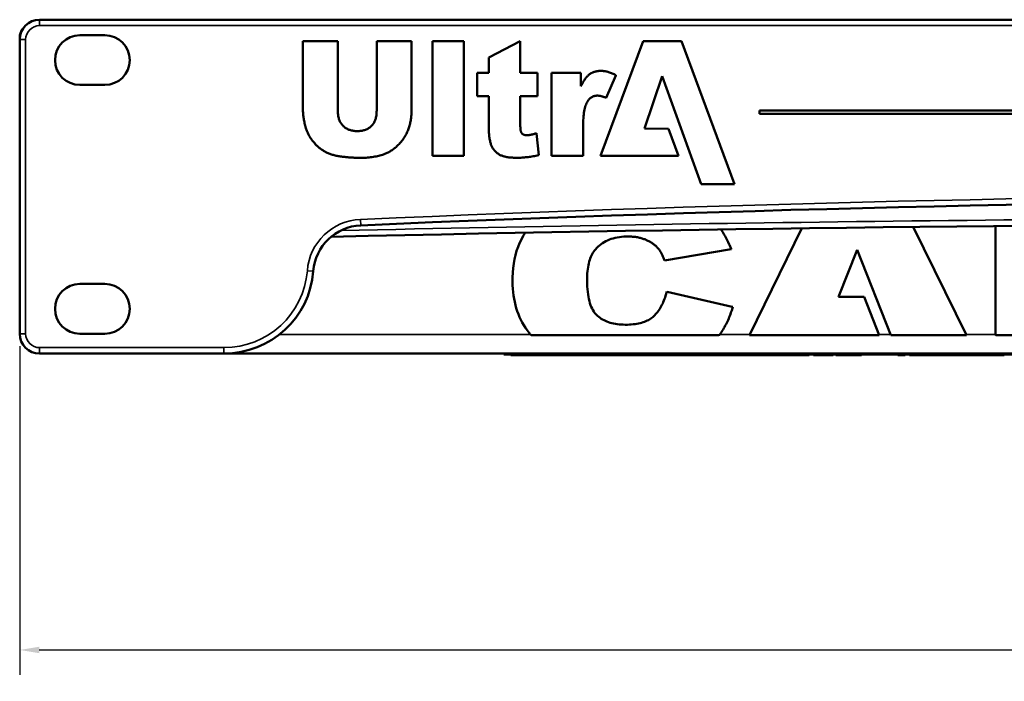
# Model space of a CAD drawing. Header units: inches. Extents: x 1.8 to 36.9, y 5.5 to 26.1.
# Tile 7 of 38: x 16.4 to 21.4, y 9.5 to 12.8. Entities that reach past the tile are written whole.
import ezdxf

# ---------------------------------------------------------------- set-up
doc = ezdxf.new("R2010")
doc.units = ezdxf.units.IN
doc.header["$MEASUREMENT"] = 0
for name, color, linetype, lineweight in [('Dimension (ANSI)', 7, 'Continuous', 25), ('Visible (ANSI)', 7, 'Continuous', 50), ('Visible Narrow (ANSI)', 7, 'Continuous', 35)]:
    doc.layers.add(name, color=color, linetype=linetype, lineweight=lineweight)
doc.styles.add('Ross DEFAULT-ANSI', font='arial.ttf')
doc.dimstyles.new('Ross Fabrication Imperial-ANSI', dxfattribs={"dimtxt": 0.24, "dimasz": 0.098425, "dimexe": 0.125, "dimexo": 0.0625, "dimgap": 0.031496, "dimtad": 0, "dimtih": 1, "dimtoh": 1, "dimrnd": 1e-08, "dimzin": 0, "dimdsep": 46, "dimtxsty": 'Ross DEFAULT-ANSI', "dimcen": 0.09, "dimdle": 0.393701, "dimclrd": 179, "dimclre": 179, "dimclrt": 179, "dimadec": 0, "dimazin": 0, "dimtfac": 1, "dimtofl": 0, "dimtmove": 0, "dimatfit": 3, "dimfxl": 1, "dimtolj": 1, "dimtzin": 4, "dimlwd": 25, "dimlwe": 25, "dimarcsym": 0})

# ---------------------------------------------------------------- blocks, each defined once
blk = doc.blocks.new('*D6')
at = {"layer": 'Defpoints', "color": 0, "linetype": 'Continuous'}
for p in [(16.4199, 11.2276), (35.3999, 11.2276), (35.3999, 9.6385)]:
    blk.add_point(p, dxfattribs=at)
at = {"layer": 'Dimension (ANSI)', "color": 179, "linetype": 'Continuous', "lineweight": 25}
for p, q in [((16.4199, 11.1651), (16.4199, 9.5135)), ((35.3999, 11.1651), (35.3999, 9.5135)), ((16.5183, 9.6385), (25.4845, 9.6385)), ((35.3015, 9.6385), (26.3353, 9.6385))]:
    blk.add_line(p, q, dxfattribs=at)
at = {"layer": 'Dimension (ANSI)', "color": 179, "linetype": 'Continuous'}
for points in [[(16.5183, 9.6549), (16.5183, 9.6221), (16.4199, 9.6385)], [(35.3015, 9.6549), (35.3015, 9.6221), (35.3999, 9.6385)]]:
    blk.add_solid(points, dxfattribs=at)
at = {"layer": 'Dimension (ANSI)', "color": 179, "linetype": 'Continuous', "lineweight": 25, "insert": (25.9099, 9.6385), "char_height": 0.24, "attachment_point": 5, "style": 'Ross DEFAULT-ANSI'}
blk.add_mtext('\\A1;18.98', dxfattribs=at)

msp = doc.modelspace()

# ---------------------------------------------------------------- linework, layer by layer
at = {"layer": 'Visible (ANSI)'}
for p, q in [((35.2999, 12.8056), (16.5199, 12.8056)), ((16.4199, 12.7056), (16.4199, 12.7176)), ((16.7224, 12.7276), (16.8474, 12.7276)), ((16.4199, 12.7056), (16.4199, 11.2276)), ((17.8426, 12.6977), (17.8423, 12.6967)), ((17.8423, 12.6967), (17.8423, 12.3542)), ((18.018, 12.6977), (17.8426, 12.6977)), ((18.018, 12.6957), (18.018, 12.6977)), ((18.018, 12.3484), (18.018, 12.6957)), ((18.3878, 12.6977), (18.2128, 12.6977)), ((18.2128, 12.6977), (18.2128, 12.3474)), ((18.3884, 12.6973), (18.3878, 12.6977)), ((18.3884, 12.3545), (18.3884, 12.6973)), ((18.4927, 12.6977), (18.4927, 12.1212)), ((18.6512, 12.6977), (18.4927, 12.6977)), ((18.6512, 12.1212), (18.6512, 12.6977)), ((18.9342, 12.6977), (18.7762, 12.6159)), ((18.9342, 12.5395), (18.9342, 12.6977)), ((19.5513, 12.6977), (19.3371, 12.1212)), ((19.7434, 12.6977), (19.5513, 12.6977)), ((20.0098, 11.9793), (19.7434, 12.6977)), ((18.7762, 12.6159), (18.7756, 12.6154)), ((18.7756, 12.6154), (18.7756, 12.5389)), ((18.7178, 12.5389), (18.7173, 12.5388)), ((18.7173, 12.5388), (18.7173, 12.422)), ((18.7754, 12.5389), (18.7178, 12.5389)), ((18.7756, 12.5389), (18.7754, 12.5389)), ((18.9343, 12.5389), (18.9342, 12.5395)), ((19.0212, 12.5389), (18.9343, 12.5389)), ((19.0213, 12.5383), (19.0212, 12.5389)), ((19.0213, 12.4225), (19.0213, 12.5383)), ((19.238, 12.5389), (19.0902, 12.5389)), ((19.0902, 12.5389), (19.0902, 12.1219)), ((19.2382, 12.5386), (19.238, 12.5389)), ((19.2382, 12.4709), (19.2382, 12.5386)), ((19.2637, 12.5129), (19.2611, 12.5095)), ((19.2662, 12.516), (19.2637, 12.5129)), ((19.2688, 12.519), (19.2662, 12.516)), ((19.2713, 12.5218), (19.2688, 12.519)), ((19.2739, 12.5244), (19.2713, 12.5218)), ((19.2765, 12.5268), (19.2739, 12.5244)), ((19.2791, 12.529), (19.2765, 12.5268)), ((19.2817, 12.5311), (19.2791, 12.529)), ((19.2843, 12.533), (19.2817, 12.5311)), ((19.287, 12.5348), (19.2843, 12.533)), ((19.2898, 12.5364), (19.287, 12.5348)), ((19.2926, 12.538), (19.2898, 12.5364)), ((19.2956, 12.5395), (19.2926, 12.538)), ((19.2985, 12.5408), (19.2956, 12.5395)), ((19.3016, 12.542), (19.2985, 12.5408)), ((19.3047, 12.5431), (19.3016, 12.542)), ((19.3079, 12.5442), (19.3047, 12.5431)), ((19.3112, 12.5451), (19.3079, 12.5442)), ((19.3145, 12.5458), (19.3112, 12.5451)), ((19.3179, 12.5465), (19.3145, 12.5458)), ((19.3214, 12.5471), (19.3179, 12.5465)), ((19.3249, 12.5476), (19.3214, 12.5471)), ((19.3285, 12.5479), (19.3249, 12.5476)), ((19.3322, 12.5481), (19.3285, 12.5479)), ((19.336, 12.5483), (19.3322, 12.5481)), ((19.3399, 12.5483), (19.336, 12.5483)), ((19.3439, 12.5482), (19.3399, 12.5483)), ((19.348, 12.5479), (19.3439, 12.5482)), ((19.3522, 12.5475), (19.348, 12.5479)), ((19.3563, 12.5469), (19.3522, 12.5475)), ((19.3606, 12.5462), (19.3563, 12.5469)), ((19.3648, 12.5454), (19.3606, 12.5462)), ((19.3692, 12.5444), (19.3648, 12.5454)), ((19.3662, 12.4125), (19.4147, 12.5254)), ((19.3735, 12.5433), (19.3692, 12.5444)), ((19.3779, 12.542), (19.3735, 12.5433)), ((19.3824, 12.5405), (19.3779, 12.542)), ((19.3868, 12.539), (19.3824, 12.5405)), ((19.3914, 12.5372), (19.3868, 12.539)), ((19.396, 12.5354), (19.3914, 12.5372)), ((19.4006, 12.5334), (19.396, 12.5354)), ((19.4052, 12.5312), (19.4006, 12.5334)), ((19.4099, 12.5289), (19.4052, 12.5312)), ((19.4147, 12.5265), (19.4099, 12.5289)), ((19.4147, 12.5254), (19.4147, 12.5265)), ((19.5581, 12.258), (19.6466, 12.5215)), ((19.6466, 12.5215), (19.8427, 11.9793)), ((16.8474, 12.4776), (16.7224, 12.4776)), ((19.2387, 12.4713), (19.2382, 12.4709)), ((19.2411, 12.4762), (19.2387, 12.4713)), ((19.2436, 12.481), (19.2411, 12.4762)), ((19.2461, 12.4857), (19.2436, 12.481)), ((19.2485, 12.4901), (19.2461, 12.4857)), ((19.251, 12.4943), (19.2485, 12.4901)), ((19.2536, 12.4984), (19.251, 12.4943)), ((19.2561, 12.5023), (19.2536, 12.4984)), ((19.2586, 12.506), (19.2561, 12.5023)), ((19.2611, 12.5095), (19.2586, 12.506)), ((18.7173, 12.422), (18.7175, 12.4216)), ((18.7175, 12.4216), (18.7756, 12.4216)), ((18.7756, 12.4216), (18.7756, 12.4207)), ((18.7756, 12.4207), (18.7756, 12.2756)), ((18.9342, 12.4213), (18.9345, 12.4216)), ((18.9342, 12.2737), (18.9342, 12.4213)), ((18.9345, 12.4216), (19.0213, 12.4216)), ((19.0213, 12.4216), (19.0213, 12.4225)), ((19.2854, 12.4115), (19.2879, 12.4135)), ((19.2879, 12.4135), (19.2905, 12.4153)), ((19.2905, 12.4153), (19.2932, 12.4169)), ((19.2932, 12.4169), (19.296, 12.4184)), ((19.296, 12.4184), (19.2988, 12.4197)), ((19.2988, 12.4197), (19.3018, 12.4208)), ((19.3018, 12.4208), (19.3049, 12.4218)), ((19.3049, 12.4218), (19.308, 12.4226)), ((19.308, 12.4226), (19.3112, 12.4232)), ((19.3112, 12.4232), (19.3146, 12.4236)), ((19.3146, 12.4236), (19.318, 12.4239)), ((19.318, 12.4239), (19.3215, 12.424)), ((19.3215, 12.424), (19.3236, 12.424)), ((19.3236, 12.424), (19.3255, 12.4239)), ((19.3255, 12.4239), (19.3276, 12.4237)), ((19.3276, 12.4237), (19.3297, 12.4234)), ((19.3297, 12.4234), (19.332, 12.4231)), ((19.332, 12.4231), (19.3342, 12.4226)), ((19.3342, 12.4226), (19.3366, 12.4221)), ((19.3366, 12.4221), (19.3391, 12.4216)), ((19.3391, 12.4216), (19.3416, 12.4209)), ((19.3416, 12.4209), (19.3442, 12.4202)), ((19.3442, 12.4202), (19.3469, 12.4194)), ((19.3469, 12.4194), (19.3496, 12.4185)), ((19.3496, 12.4185), (19.3524, 12.4175)), ((19.3524, 12.4175), (19.3553, 12.4165)), ((19.3553, 12.4165), (19.3583, 12.4154)), ((19.3583, 12.4154), (19.3614, 12.4142)), ((19.3614, 12.4142), (19.3645, 12.4129)), ((19.3645, 12.4129), (19.3662, 12.4125)), ((19.2585, 12.3607), (19.2603, 12.3675)), ((19.2603, 12.3675), (19.2622, 12.3739)), ((19.2622, 12.3739), (19.2644, 12.3798)), ((19.2644, 12.3798), (19.2667, 12.3854)), ((19.2667, 12.3854), (19.2692, 12.3905)), ((19.2692, 12.3905), (19.2718, 12.3952)), ((19.2718, 12.3952), (19.2743, 12.399)), ((19.2743, 12.399), (19.2763, 12.4019)), ((19.2763, 12.4019), (19.2784, 12.4045)), ((19.2784, 12.4045), (19.2807, 12.407)), ((19.2807, 12.407), (19.283, 12.4094)), ((19.283, 12.4094), (19.2854, 12.4115)), ((17.8423, 12.3542), (17.8424, 12.3496)), ((17.8424, 12.3496), (17.8425, 12.3447)), ((17.8425, 12.3447), (17.8428, 12.3397)), ((17.8428, 12.3397), (17.8432, 12.3346)), ((17.8432, 12.3346), (17.8436, 12.3294)), ((17.8436, 12.3294), (17.8442, 12.3242)), ((17.8442, 12.3242), (17.8449, 12.3188)), ((17.8449, 12.3188), (17.8457, 12.3134)), ((17.8457, 12.3134), (17.8465, 12.3079)), ((18.018, 12.3452), (18.018, 12.3484)), ((18.0181, 12.3399), (18.018, 12.3452)), ((18.0184, 12.3348), (18.0181, 12.3399)), ((18.0189, 12.3298), (18.0184, 12.3348)), ((18.0195, 12.3249), (18.0189, 12.3298)), ((18.0202, 12.3202), (18.0195, 12.3249)), ((18.0212, 12.3156), (18.0202, 12.3202)), ((18.0223, 12.3112), (18.0212, 12.3156)), ((18.2094, 12.3143), (18.2082, 12.3098)), ((18.2104, 12.3189), (18.2094, 12.3143)), ((18.2112, 12.3236), (18.2104, 12.3189)), ((18.2118, 12.3285), (18.2112, 12.3236)), ((18.2123, 12.3336), (18.2118, 12.3285)), ((18.2126, 12.3387), (18.2123, 12.3336)), ((18.2127, 12.344), (18.2126, 12.3387)), ((18.2128, 12.3474), (18.2127, 12.344)), ((18.3854, 12.3105), (18.3861, 12.316)), ((18.3861, 12.316), (18.3868, 12.3216)), ((18.3868, 12.3216), (18.3873, 12.3272)), ((18.3873, 12.3272), (18.3877, 12.3328)), ((18.3877, 12.3328), (18.3881, 12.3385)), ((18.3881, 12.3385), (18.3883, 12.3442)), ((18.3883, 12.3442), (18.3884, 12.35)), ((18.3884, 12.35), (18.3884, 12.3545)), ((19.2509, 12.3111), (19.2518, 12.3205)), ((19.2518, 12.3205), (19.2528, 12.3293)), ((19.2528, 12.3293), (19.254, 12.3378)), ((19.254, 12.3378), (19.2553, 12.3459)), ((19.2553, 12.3459), (19.2568, 12.3535)), ((19.2568, 12.3535), (19.2585, 12.3607)), ((20.1347, 12.3494), (20.1347, 12.3323)), ((29.5963, 12.3494), (20.1347, 12.3494)), ((20.1347, 12.3323), (29.5963, 12.3323)), ((17.8465, 12.3079), (17.8475, 12.3023)), ((17.8475, 12.3023), (17.8486, 12.2967)), ((17.8486, 12.2967), (17.8498, 12.2909)), ((17.8498, 12.2909), (17.8511, 12.2851)), ((17.8511, 12.2851), (17.8526, 12.2792)), ((17.8526, 12.2792), (17.8541, 12.2732)), ((17.8541, 12.2732), (17.8557, 12.2672)), ((17.8557, 12.2672), (17.8574, 12.261)), ((18.0236, 12.3068), (18.0223, 12.3112)), ((18.025, 12.3026), (18.0236, 12.3068)), ((18.0266, 12.2986), (18.025, 12.3026)), ((18.0284, 12.2946), (18.0266, 12.2986)), ((18.0303, 12.2908), (18.0284, 12.2946)), ((18.0324, 12.2872), (18.0303, 12.2908)), ((18.0347, 12.2836), (18.0324, 12.2872)), ((18.0371, 12.2802), (18.0347, 12.2836)), ((18.0397, 12.2769), (18.0371, 12.2802)), ((18.0425, 12.2738), (18.0397, 12.2769)), ((18.0454, 12.2708), (18.0425, 12.2738)), ((18.0485, 12.268), (18.0454, 12.2708)), ((18.0517, 12.2653), (18.0485, 12.268)), ((18.055, 12.2628), (18.0517, 12.2653)), ((18.1784, 12.2645), (18.1751, 12.2621)), ((18.1816, 12.2671), (18.1784, 12.2645)), ((18.1847, 12.2698), (18.1816, 12.2671)), ((18.1877, 12.2727), (18.1847, 12.2698)), ((18.1905, 12.2758), (18.1877, 12.2727)), ((18.1931, 12.279), (18.1905, 12.2758)), ((18.1956, 12.2824), (18.1931, 12.279)), ((18.1979, 12.2859), (18.1956, 12.2824)), ((18.2, 12.2895), (18.1979, 12.2859)), ((18.202, 12.2933), (18.2, 12.2895)), ((18.2038, 12.2972), (18.202, 12.2933)), ((18.2055, 12.3013), (18.2038, 12.2972)), ((18.2069, 12.3054), (18.2055, 12.3013)), ((18.2082, 12.3098), (18.2069, 12.3054)), ((18.3743, 12.2624), (18.3759, 12.2676)), ((18.3759, 12.2676), (18.3774, 12.2728)), ((18.3774, 12.2728), (18.3789, 12.2781)), ((18.3789, 12.2781), (18.3802, 12.2834)), ((18.3802, 12.2834), (18.3815, 12.2887)), ((18.3815, 12.2887), (18.3826, 12.2941)), ((18.3826, 12.2941), (18.3836, 12.2995)), ((18.3836, 12.2995), (18.3846, 12.305)), ((18.3846, 12.305), (18.3854, 12.3105)), ((18.7756, 12.2756), (18.7757, 12.2731)), ((18.7757, 12.2731), (18.7757, 12.2653)), ((18.7757, 12.2653), (18.7759, 12.2578)), ((18.9342, 12.2712), (18.9342, 12.2737)), ((18.9343, 12.2683), (18.9342, 12.2712)), ((18.9344, 12.2655), (18.9343, 12.2683)), ((18.9345, 12.2629), (18.9344, 12.2655)), ((19.2491, 12.2611), (19.2492, 12.2697)), ((19.2492, 12.2697), (19.2494, 12.2807)), ((19.2494, 12.2807), (19.2497, 12.2913)), ((19.2497, 12.2913), (19.2503, 12.3014)), ((19.2503, 12.3014), (19.2509, 12.3111)), ((17.8574, 12.261), (17.859, 12.2555)), ((17.859, 12.2555), (17.8603, 12.2517)), ((17.8603, 12.2517), (17.8616, 12.2478)), ((17.8616, 12.2478), (17.8631, 12.244)), ((17.8631, 12.244), (17.8647, 12.2401)), ((17.8647, 12.2401), (17.8663, 12.2363)), ((17.8663, 12.2363), (17.8681, 12.2325)), ((17.8681, 12.2325), (17.87, 12.2287)), ((17.87, 12.2287), (17.872, 12.2249)), ((17.872, 12.2249), (17.8742, 12.2212)), ((17.8742, 12.2212), (17.8764, 12.2174)), ((17.8764, 12.2174), (17.8788, 12.2137)), ((18.0585, 12.2605), (18.055, 12.2628)), ((18.062, 12.2583), (18.0585, 12.2605)), ((18.0658, 12.2564), (18.062, 12.2583)), ((18.0696, 12.2546), (18.0658, 12.2564)), ((18.0736, 12.2529), (18.0696, 12.2546)), ((18.0777, 12.2514), (18.0736, 12.2529)), ((18.0819, 12.2502), (18.0777, 12.2514)), ((18.0862, 12.249), (18.0819, 12.2502)), ((18.0907, 12.2481), (18.0862, 12.249)), ((18.0953, 12.2473), (18.0907, 12.2481)), ((18.1001, 12.2467), (18.0953, 12.2473)), ((18.1049, 12.2462), (18.1001, 12.2467)), ((18.1099, 12.2459), (18.1049, 12.2462)), ((18.115, 12.2458), (18.1099, 12.2459)), ((18.1202, 12.2459), (18.115, 12.2458)), ((18.1251, 12.2461), (18.1202, 12.2459)), ((18.13, 12.2465), (18.1251, 12.2461)), ((18.1347, 12.2471), (18.13, 12.2465)), ((18.1393, 12.2479), (18.1347, 12.2471)), ((18.1438, 12.2488), (18.1393, 12.2479)), ((18.1482, 12.2498), (18.1438, 12.2488)), ((18.1524, 12.2511), (18.1482, 12.2498)), ((18.1565, 12.2525), (18.1524, 12.2511)), ((18.1604, 12.2541), (18.1565, 12.2525)), ((18.1643, 12.2558), (18.1604, 12.2541)), ((18.168, 12.2577), (18.1643, 12.2558)), ((18.1716, 12.2598), (18.168, 12.2577)), ((18.1751, 12.2621), (18.1716, 12.2598)), ((18.3517, 12.2139), (18.3545, 12.2184)), ((18.3545, 12.2184), (18.3571, 12.223)), ((18.3571, 12.223), (18.3597, 12.2277)), ((18.3597, 12.2277), (18.3621, 12.2324)), ((18.3621, 12.2324), (18.3644, 12.2372)), ((18.3644, 12.2372), (18.3666, 12.2421)), ((18.3666, 12.2421), (18.3687, 12.2471)), ((18.3687, 12.2471), (18.3707, 12.2521)), ((18.3707, 12.2521), (18.3725, 12.2572)), ((18.3725, 12.2572), (18.3743, 12.2624)), ((18.7759, 12.2578), (18.7761, 12.2506)), ((18.7761, 12.2506), (18.7764, 12.2435)), ((18.7764, 12.2435), (18.7768, 12.2368)), ((18.7768, 12.2368), (18.7773, 12.2303)), ((18.7773, 12.2303), (18.7779, 12.224)), ((18.7779, 12.224), (18.7786, 12.218)), ((18.7786, 12.218), (18.7793, 12.2122)), ((18.9346, 12.2604), (18.9345, 12.2629)), ((18.9348, 12.258), (18.9346, 12.2604)), ((18.935, 12.2557), (18.9348, 12.258)), ((18.9352, 12.2535), (18.935, 12.2557)), ((18.9355, 12.2514), (18.9352, 12.2535)), ((18.9358, 12.2495), (18.9355, 12.2514)), ((18.9361, 12.2477), (18.9358, 12.2495)), ((18.9365, 12.246), (18.9361, 12.2477)), ((18.9369, 12.2444), (18.9365, 12.246)), ((18.9373, 12.2429), (18.9369, 12.2444)), ((18.9378, 12.2415), (18.9373, 12.2429)), ((18.9383, 12.2403), (18.9378, 12.2415)), ((18.9388, 12.2391), (18.9383, 12.2403)), ((18.9395, 12.238), (18.9388, 12.2391)), ((18.9404, 12.2366), (18.9395, 12.238)), ((18.9414, 12.2352), (18.9404, 12.2366)), ((18.9425, 12.2339), (18.9414, 12.2352)), ((18.9437, 12.2327), (18.9425, 12.2339)), ((18.9449, 12.2316), (18.9437, 12.2327)), ((18.9462, 12.2306), (18.9449, 12.2316)), ((18.9476, 12.2297), (18.9462, 12.2306)), ((18.9491, 12.2288), (18.9476, 12.2297)), ((18.9506, 12.228), (18.9491, 12.2288)), ((18.9522, 12.2274), (18.9506, 12.228)), ((18.9539, 12.2268), (18.9522, 12.2274)), ((18.9556, 12.2263), (18.9539, 12.2268)), ((18.9575, 12.2258), (18.9556, 12.2263)), ((18.9594, 12.2255), (18.9575, 12.2258)), ((18.9614, 12.2252), (18.9594, 12.2255)), ((18.9634, 12.2251), (18.9614, 12.2252)), ((18.9656, 12.225), (18.9634, 12.2251)), ((18.9677, 12.225), (18.9656, 12.225)), ((18.9697, 12.2251), (18.9677, 12.225)), ((18.9719, 12.2252), (18.9697, 12.2251)), ((18.9742, 12.2254), (18.9719, 12.2252)), ((18.9765, 12.2257), (18.9742, 12.2254)), ((18.979, 12.226), (18.9765, 12.2257)), ((18.9815, 12.2264), (18.979, 12.226)), ((18.9841, 12.2269), (18.9815, 12.2264)), ((18.9868, 12.2274), (18.9841, 12.2269)), ((18.9896, 12.228), (18.9868, 12.2274)), ((18.9925, 12.2287), (18.9896, 12.228)), ((18.9955, 12.2294), (18.9925, 12.2287)), ((18.9986, 12.2302), (18.9955, 12.2294)), ((19.0017, 12.231), (18.9986, 12.2302)), ((19.005, 12.232), (19.0017, 12.231)), ((19.0083, 12.233), (19.005, 12.232)), ((19.0118, 12.234), (19.0083, 12.233)), ((19.0153, 12.2351), (19.0118, 12.234)), ((19.0156, 12.2343), (19.0153, 12.2351)), ((19.0271, 12.1252), (19.0156, 12.2343)), ((19.2491, 12.1212), (19.2491, 12.2611)), ((19.6789, 12.257), (19.5581, 12.258)), ((19.7279, 12.1212), (19.6789, 12.257)), ((17.8788, 12.2137), (17.8812, 12.2099)), ((17.8812, 12.2099), (17.8838, 12.2062)), ((17.8838, 12.2062), (17.8865, 12.2025)), ((17.8865, 12.2025), (17.8893, 12.1988)), ((17.8893, 12.1988), (17.8922, 12.1951)), ((17.8922, 12.1951), (17.8952, 12.1915)), ((17.8952, 12.1915), (17.8983, 12.1878)), ((17.8983, 12.1878), (17.9015, 12.1843)), ((17.9015, 12.1843), (17.9047, 12.1809)), ((17.9047, 12.1809), (17.9079, 12.1775)), ((17.9079, 12.1775), (17.9111, 12.1742)), ((17.9111, 12.1742), (17.9144, 12.1711)), ((17.9144, 12.1711), (17.9178, 12.168)), ((17.9178, 12.168), (17.9211, 12.165)), ((17.9211, 12.165), (17.9245, 12.1622)), ((18.3061, 12.1624), (18.31, 12.1657)), ((18.31, 12.1657), (18.3138, 12.1692)), ((18.3138, 12.1692), (18.3177, 12.1728)), ((18.3177, 12.1728), (18.3215, 12.1765)), ((18.3215, 12.1765), (18.3253, 12.1804)), ((18.3253, 12.1804), (18.329, 12.1843)), ((18.329, 12.1843), (18.3326, 12.1883)), ((18.3326, 12.1883), (18.3361, 12.1924)), ((18.3361, 12.1924), (18.3394, 12.1965)), ((18.3394, 12.1965), (18.3427, 12.2008)), ((18.3427, 12.2008), (18.3458, 12.2051)), ((18.3458, 12.2051), (18.3488, 12.2094)), ((18.3488, 12.2094), (18.3517, 12.2139)), ((18.7793, 12.2122), (18.7801, 12.2067)), ((18.7801, 12.2067), (18.7811, 12.2015)), ((18.7811, 12.2015), (18.7821, 12.1965)), ((18.7821, 12.1965), (18.7832, 12.1917)), ((18.7832, 12.1917), (18.7844, 12.1872)), ((18.7844, 12.1872), (18.7856, 12.1829)), ((18.7856, 12.1829), (18.787, 12.1789)), ((18.787, 12.1789), (18.7884, 12.1751)), ((18.7884, 12.1751), (18.79, 12.1716)), ((18.79, 12.1716), (18.7916, 12.1681)), ((18.7916, 12.1681), (18.7933, 12.1648)), ((17.9245, 12.1622), (17.928, 12.1594)), ((17.928, 12.1594), (17.9315, 12.1567)), ((17.9315, 12.1567), (17.935, 12.1541)), ((17.935, 12.1541), (17.9385, 12.1516)), ((17.9385, 12.1516), (17.9421, 12.1492)), ((17.9421, 12.1492), (17.9457, 12.1469)), ((17.9457, 12.1469), (17.9494, 12.1446)), ((17.9494, 12.1446), (17.9531, 12.1425)), ((17.9531, 12.1425), (17.9568, 12.1405)), ((17.9568, 12.1405), (17.9606, 12.1386)), ((17.9606, 12.1386), (17.9645, 12.1367)), ((17.9645, 12.1367), (17.9685, 12.1349)), ((17.9685, 12.1349), (17.9727, 12.1332)), ((17.9727, 12.1332), (17.9769, 12.1315)), ((17.9769, 12.1315), (17.9812, 12.13)), ((17.9812, 12.13), (17.9856, 12.1285)), ((17.9856, 12.1285), (17.9902, 12.1271)), ((17.9902, 12.1271), (17.9948, 12.1257)), ((17.9948, 12.1257), (17.9995, 12.1244)), ((17.9995, 12.1244), (18.0044, 12.1232)), ((18.0044, 12.1232), (18.0093, 12.1221)), ((18.0093, 12.1221), (18.0144, 12.1211)), ((18.0144, 12.1211), (18.0195, 12.1201)), ((18.0195, 12.1201), (18.0248, 12.1192)), ((18.0248, 12.1192), (18.0301, 12.1184)), ((18.0301, 12.1184), (18.0356, 12.1176)), ((18.0356, 12.1176), (18.0412, 12.117)), ((18.0412, 12.117), (18.0467, 12.1163)), ((18.0467, 12.1163), (18.0522, 12.1157)), ((18.0522, 12.1157), (18.0576, 12.1152)), ((18.1891, 12.1151), (18.1962, 12.1161)), ((18.1962, 12.1161), (18.2031, 12.1173)), ((18.2031, 12.1173), (18.2099, 12.1185)), ((18.2099, 12.1185), (18.2165, 12.1199)), ((18.2165, 12.1199), (18.2231, 12.1215)), ((18.2231, 12.1215), (18.2295, 12.1231)), ((18.2295, 12.1231), (18.2357, 12.1249)), ((18.2357, 12.1249), (18.2418, 12.1268)), ((18.2418, 12.1268), (18.2478, 12.1288)), ((18.2478, 12.1288), (18.2535, 12.1308)), ((18.2535, 12.1308), (18.2576, 12.1325)), ((18.2576, 12.1325), (18.2618, 12.1343)), ((18.2618, 12.1343), (18.2659, 12.1362)), ((18.2659, 12.1362), (18.27, 12.1382)), ((18.27, 12.1382), (18.2741, 12.1404)), ((18.2741, 12.1404), (18.2782, 12.1427)), ((18.2782, 12.1427), (18.2822, 12.1451)), ((18.2822, 12.1451), (18.2863, 12.1476)), ((18.2863, 12.1476), (18.2903, 12.1503)), ((18.2903, 12.1503), (18.2942, 12.1532)), ((18.2942, 12.1532), (18.2982, 12.1561)), ((18.2982, 12.1561), (18.3021, 12.1592)), ((18.3021, 12.1592), (18.3061, 12.1624)), ((18.4927, 12.1212), (18.6512, 12.1212)), ((18.7933, 12.1648), (18.7951, 12.1616)), ((18.7951, 12.1616), (18.797, 12.1584)), ((18.797, 12.1584), (18.799, 12.1554)), ((18.799, 12.1554), (18.8011, 12.1525)), ((18.8011, 12.1525), (18.8033, 12.1497)), ((18.8033, 12.1497), (18.8056, 12.147)), ((18.8056, 12.147), (18.8079, 12.1443)), ((18.8079, 12.1443), (18.8104, 12.1418)), ((18.8104, 12.1418), (18.813, 12.1394)), ((18.813, 12.1394), (18.8156, 12.1371)), ((18.8156, 12.1371), (18.8184, 12.1349)), ((18.8184, 12.1349), (18.8212, 12.1328)), ((18.8212, 12.1328), (18.8241, 12.1308)), ((18.8241, 12.1308), (18.8272, 12.1289)), ((18.8272, 12.1289), (18.8303, 12.1271)), ((18.8303, 12.1271), (18.8336, 12.1254)), ((18.8336, 12.1254), (18.837, 12.1238)), ((18.837, 12.1238), (18.8407, 12.1223)), ((18.8407, 12.1223), (18.8445, 12.1209)), ((18.8445, 12.1209), (18.8486, 12.1197)), ((18.8486, 12.1197), (18.8529, 12.1185)), ((18.8529, 12.1185), (18.8573, 12.1173)), ((18.8573, 12.1173), (18.862, 12.1163)), ((18.862, 12.1163), (18.8669, 12.1154)), ((18.9735, 12.1153), (18.9798, 12.1162)), ((18.9798, 12.1162), (18.9861, 12.1171)), ((18.9861, 12.1171), (18.9924, 12.1181)), ((18.9924, 12.1181), (18.9989, 12.1191)), ((18.9989, 12.1191), (19.0053, 12.1203)), ((19.0053, 12.1203), (19.0118, 12.1215)), ((19.0118, 12.1215), (19.0184, 12.1228)), ((19.0184, 12.1228), (19.025, 12.1242)), ((19.025, 12.1242), (19.0271, 12.1252)), ((19.0902, 12.1219), (19.0907, 12.1212)), ((19.0907, 12.1212), (19.2481, 12.1212)), ((19.2481, 12.1212), (19.2491, 12.1212)), ((19.3371, 12.1212), (19.7279, 12.1212)), ((18.0576, 12.1152), (18.063, 12.1146)), ((18.063, 12.1146), (18.0683, 12.1142)), ((18.0683, 12.1142), (18.0736, 12.1137)), ((18.0736, 12.1137), (18.0789, 12.1133)), ((18.0789, 12.1133), (18.0841, 12.1129)), ((18.0841, 12.1129), (18.0892, 12.1126)), ((18.0892, 12.1126), (18.0943, 12.1123)), ((18.0943, 12.1123), (18.0993, 12.1121)), ((18.0993, 12.1121), (18.1043, 12.1118)), ((18.1043, 12.1118), (18.1093, 12.1117)), ((18.1093, 12.1117), (18.1142, 12.1115)), ((18.1142, 12.1115), (18.119, 12.1114)), ((18.119, 12.1114), (18.1238, 12.1114)), ((18.1238, 12.1114), (18.1286, 12.1113)), ((18.1286, 12.1113), (18.136, 12.1114)), ((18.136, 12.1114), (18.144, 12.1115)), ((18.144, 12.1115), (18.1518, 12.1118)), ((18.1518, 12.1118), (18.1595, 12.1122)), ((18.1595, 12.1122), (18.1671, 12.1128)), ((18.1671, 12.1128), (18.1746, 12.1134)), ((18.1746, 12.1134), (18.1819, 12.1142)), ((18.1819, 12.1142), (18.1891, 12.1151)), ((18.8669, 12.1154), (18.8719, 12.1146)), ((18.8719, 12.1146), (18.8772, 12.1139)), ((18.8772, 12.1139), (18.8827, 12.1133)), ((18.8827, 12.1133), (18.8883, 12.1128)), ((18.8883, 12.1128), (18.8942, 12.1124)), ((18.8942, 12.1124), (18.9003, 12.1121)), ((18.9003, 12.1121), (18.9065, 12.1119)), ((18.9065, 12.1119), (18.913, 12.1117)), ((18.913, 12.1117), (18.9193, 12.1117)), ((18.9193, 12.1117), (18.9252, 12.1118)), ((18.9252, 12.1118), (18.931, 12.1119)), ((18.931, 12.1119), (18.9369, 12.1122)), ((18.9369, 12.1122), (18.9429, 12.1125)), ((18.9429, 12.1125), (18.9489, 12.1129)), ((18.9489, 12.1129), (18.955, 12.1134)), ((18.955, 12.1134), (18.9611, 12.114)), ((18.9611, 12.114), (18.9673, 12.1146)), ((18.9673, 12.1146), (18.9735, 12.1153)), ((19.8427, 11.9793), (20.0098, 11.9793)), ((18.9584, 11.7349), (18.9492, 11.7199)), ((19.9448, 11.7474), (19.942, 11.7515)), ((19.951, 11.7378), (19.9448, 11.7474)), ((19.957, 11.728), (19.951, 11.7378)), ((19.9628, 11.7181), (19.957, 11.728)), ((20.3489, 11.7573), (20.0854, 11.2209)), ((21.1749, 11.2209), (20.908, 11.7642)), ((21.3213, 11.7686), (21.3213, 11.2218)), ((18.9305, 11.6829), (18.9227, 11.6635)), ((18.9394, 11.7017), (18.9305, 11.6829)), ((18.9492, 11.7199), (18.9394, 11.7017)), ((19.3252, 11.6653), (19.3323, 11.6715)), ((19.3323, 11.6715), (19.3397, 11.6774)), ((19.3397, 11.6774), (19.3474, 11.6828)), ((19.3474, 11.6828), (19.3554, 11.6878)), ((19.3554, 11.6878), (19.3638, 11.6924)), ((19.3638, 11.6924), (19.3725, 11.6966)), ((19.3725, 11.6966), (19.3815, 11.7004)), ((19.3815, 11.7004), (19.3909, 11.7038)), ((19.3909, 11.7038), (19.4006, 11.7068)), ((19.4006, 11.7068), (19.4107, 11.7093)), ((19.4107, 11.7093), (19.4212, 11.7115)), ((19.4212, 11.7115), (19.432, 11.7132)), ((19.432, 11.7132), (19.4432, 11.7146)), ((19.4432, 11.7146), (19.4548, 11.7155)), ((19.4548, 11.7155), (19.4668, 11.716)), ((19.4668, 11.716), (19.4767, 11.7161)), ((19.4767, 11.7161), (19.4821, 11.7161)), ((19.4821, 11.7161), (19.4874, 11.7159)), ((19.4874, 11.7159), (19.4926, 11.7156)), ((19.4926, 11.7156), (19.4978, 11.7152)), ((19.4978, 11.7152), (19.5029, 11.7148)), ((19.5029, 11.7148), (19.5079, 11.7142)), ((19.5079, 11.7142), (19.5129, 11.7136)), ((19.5129, 11.7136), (19.5178, 11.7128)), ((19.5178, 11.7128), (19.5226, 11.712)), ((19.5226, 11.712), (19.5274, 11.711)), ((19.5274, 11.711), (19.5321, 11.71)), ((19.5321, 11.71), (19.5367, 11.7089)), ((19.5367, 11.7089), (19.5413, 11.7077)), ((19.5413, 11.7077), (19.5458, 11.7064)), ((19.5458, 11.7064), (19.5502, 11.705)), ((19.5502, 11.705), (19.5546, 11.7035)), ((19.5546, 11.7035), (19.5589, 11.7019)), ((19.5589, 11.7019), (19.5631, 11.7002)), ((19.5631, 11.7002), (19.5673, 11.6985)), ((19.5673, 11.6985), (19.5714, 11.6966)), ((19.5714, 11.6966), (19.5754, 11.6947)), ((19.5754, 11.6947), (19.5793, 11.6927)), ((19.5793, 11.6927), (19.5832, 11.6907)), ((19.5832, 11.6907), (19.587, 11.6886)), ((19.587, 11.6886), (19.5907, 11.6863)), ((19.5907, 11.6863), (19.5943, 11.684)), ((19.5943, 11.684), (19.5978, 11.6817)), ((19.5978, 11.6817), (19.6013, 11.6792)), ((19.6013, 11.6792), (19.6047, 11.6767)), ((19.6047, 11.6767), (19.608, 11.6741)), ((19.608, 11.6741), (19.6112, 11.6714)), ((19.6112, 11.6714), (19.6144, 11.6687)), ((19.9684, 11.7078), (19.9628, 11.7181)), ((19.9737, 11.6974), (19.9684, 11.7078)), ((19.9788, 11.6868), (19.9737, 11.6974)), ((19.9838, 11.6759), (19.9788, 11.6868)), ((19.9847, 11.6738), (19.9838, 11.6759)), ((19.9936, 11.6533), (19.9847, 11.6738)), ((18.9098, 11.6229), (18.9049, 11.6016)), ((18.9158, 11.6435), (18.9098, 11.6229)), ((18.9227, 11.6635), (18.9158, 11.6435)), ((19.2887, 11.6139), (19.292, 11.6212)), ((19.292, 11.6212), (19.2955, 11.6281)), ((19.2955, 11.6281), (19.2992, 11.6345)), ((19.2992, 11.6345), (19.3032, 11.6406)), ((19.3032, 11.6406), (19.3074, 11.6462)), ((19.3074, 11.6462), (19.3119, 11.6516)), ((19.3119, 11.6516), (19.3184, 11.6587)), ((19.3184, 11.6587), (19.3252, 11.6653)), ((19.6144, 11.6687), (19.6174, 11.6659)), ((19.6174, 11.6659), (19.6204, 11.6629)), ((19.6204, 11.6629), (19.6234, 11.6599)), ((19.6234, 11.6599), (19.625, 11.6582)), ((19.625, 11.6582), (19.6266, 11.6565)), ((19.6266, 11.6565), (19.6281, 11.6545)), ((19.6281, 11.6545), (19.6298, 11.6525)), ((19.6298, 11.6525), (19.6314, 11.6503)), ((19.6314, 11.6503), (19.633, 11.6479)), ((19.633, 11.6479), (19.6347, 11.6454)), ((19.6347, 11.6454), (19.6364, 11.6427)), ((19.6364, 11.6427), (19.638, 11.6399)), ((19.638, 11.6399), (19.6397, 11.637)), ((19.6397, 11.637), (19.6414, 11.6339)), ((19.6414, 11.6339), (19.6431, 11.6307)), ((19.6431, 11.6307), (19.6448, 11.6273)), ((19.6448, 11.6273), (19.6465, 11.6238)), ((19.6465, 11.6238), (19.6482, 11.6201)), ((19.6592, 11.5963), (19.9936, 11.6532)), ((19.9936, 11.6532), (19.9936, 11.6533)), ((20.5324, 11.4125), (20.6261, 11.6483)), ((20.6261, 11.6483), (20.7953, 11.2209)), ((18.9009, 11.5798), (18.898, 11.5574)), ((18.9049, 11.6016), (18.9009, 11.5798)), ((19.2761, 11.5715), (19.2781, 11.5808)), ((19.2781, 11.5808), (19.2804, 11.5897)), ((19.2804, 11.5897), (19.2829, 11.5982)), ((19.2829, 11.5982), (19.2857, 11.6063)), ((19.2857, 11.6063), (19.2887, 11.6139)), ((19.6482, 11.6201), (19.6499, 11.6163)), ((19.6499, 11.6163), (19.6516, 11.6124)), ((19.6516, 11.6124), (19.6528, 11.6094)), ((19.6528, 11.6094), (19.6582, 11.5962)), ((19.6582, 11.5962), (19.6592, 11.5963)), ((18.8959, 11.5344), (18.8949, 11.5108)), ((18.898, 11.5574), (18.8959, 11.5344)), ((19.2701, 11.5188), (19.2708, 11.5301)), ((19.2708, 11.5301), (19.2717, 11.5411)), ((19.2717, 11.5411), (19.2729, 11.5517)), ((19.2729, 11.5517), (19.2744, 11.5618)), ((19.2744, 11.5618), (19.2761, 11.5715)), ((16.7224, 11.4776), (16.8474, 11.4776)), ((18.8949, 11.5108), (18.8948, 11.4891)), ((18.8948, 11.4891), (18.8953, 11.4713)), ((19.2697, 11.4939), (19.2698, 11.5069)), ((19.27, 11.479), (19.2697, 11.4939)), ((19.2698, 11.5069), (19.2701, 11.5188)), ((19.2706, 11.4647), (19.27, 11.479)), ((18.8953, 11.4713), (18.8963, 11.4538)), ((18.8963, 11.4538), (18.8979, 11.4366)), ((18.8979, 11.4366), (18.9, 11.4197)), ((19.2715, 11.451), (19.2706, 11.4647)), ((19.2728, 11.4379), (19.2715, 11.451)), ((19.2744, 11.4254), (19.2728, 11.4379)), ((19.2764, 11.4135), (19.2744, 11.4254)), ((19.6694, 11.4392), (19.6649, 11.423)), ((19.6713, 11.4388), (19.6694, 11.4392)), ((19.9989, 11.3631), (19.6713, 11.4388)), ((18.9, 11.4197), (18.9027, 11.4032)), ((18.9027, 11.4032), (18.9059, 11.387)), ((18.9059, 11.387), (18.9097, 11.3712)), ((19.2786, 11.4022), (19.2764, 11.4135)), ((19.2812, 11.3915), (19.2786, 11.4022)), ((19.2841, 11.3814), (19.2812, 11.3915)), ((19.2873, 11.3719), (19.2841, 11.3814)), ((19.6492, 11.3796), (19.6458, 11.3726)), ((19.6523, 11.3869), (19.6492, 11.3796)), ((19.6554, 11.3944), (19.6523, 11.3869)), ((19.6583, 11.4022), (19.6554, 11.3944)), ((19.661, 11.4103), (19.6583, 11.4022)), ((19.6636, 11.4186), (19.661, 11.4103)), ((19.6649, 11.423), (19.6636, 11.4186)), ((20.6614, 11.4125), (20.5324, 11.4125)), ((20.7368, 11.2209), (20.6614, 11.4125)), ((18.9097, 11.3712), (18.914, 11.3557)), ((18.914, 11.3557), (18.9189, 11.3406)), ((18.9189, 11.3406), (18.9244, 11.3258)), ((18.9244, 11.3258), (18.9304, 11.3114)), ((19.2907, 11.363), (19.2873, 11.3719)), ((19.2945, 11.3547), (19.2907, 11.363)), ((19.2985, 11.347), (19.2945, 11.3547)), ((19.3028, 11.3398), (19.2985, 11.347)), ((19.3073, 11.3333), (19.3028, 11.3398)), ((19.3121, 11.3274), (19.3073, 11.3333)), ((19.3172, 11.322), (19.3121, 11.3274)), ((19.6137, 11.3251), (19.6091, 11.3203)), ((19.6182, 11.3302), (19.6137, 11.3251)), ((19.6226, 11.3355), (19.6182, 11.3302)), ((19.6269, 11.3411), (19.6226, 11.3355)), ((19.6309, 11.3469), (19.6269, 11.3411)), ((19.6349, 11.353), (19.6309, 11.3469)), ((19.6387, 11.3592), (19.6349, 11.353)), ((19.6423, 11.3658), (19.6387, 11.3592)), ((19.6458, 11.3726), (19.6423, 11.3658)), ((19.9867, 11.3182), (19.9895, 11.3258)), ((19.9895, 11.3258), (19.9922, 11.3334)), ((19.9922, 11.3334), (19.9948, 11.3412)), ((19.9948, 11.3412), (19.9958, 11.3443)), ((19.9958, 11.3443), (20.0014, 11.3625)), ((20.0014, 11.3625), (19.9989, 11.3631)), ((18.9304, 11.3114), (18.9369, 11.2974)), ((18.9369, 11.2974), (18.9441, 11.2837)), ((18.9441, 11.2837), (18.9517, 11.2703)), ((19.3226, 11.317), (19.3172, 11.322)), ((19.3285, 11.3121), (19.3226, 11.317)), ((19.3346, 11.3074), (19.3285, 11.3121)), ((19.341, 11.3031), (19.3346, 11.3074)), ((19.3476, 11.299), (19.341, 11.3031)), ((19.3546, 11.2953), (19.3476, 11.299)), ((19.3618, 11.2918), (19.3546, 11.2953)), ((19.3694, 11.2886), (19.3618, 11.2918)), ((19.3772, 11.2857), (19.3694, 11.2886)), ((19.3853, 11.2831), (19.3772, 11.2857)), ((19.3937, 11.2807), (19.3853, 11.2831)), ((19.4025, 11.2787), (19.3937, 11.2807)), ((19.4115, 11.277), (19.4025, 11.2787)), ((19.4209, 11.2756), (19.4115, 11.277)), ((19.4305, 11.2745), (19.4209, 11.2756)), ((19.5104, 11.2759), (19.5013, 11.2748)), ((19.5192, 11.2772), (19.5104, 11.2759)), ((19.5276, 11.2788), (19.5192, 11.2772)), ((19.5357, 11.2806), (19.5276, 11.2788)), ((19.5435, 11.2827), (19.5357, 11.2806)), ((19.551, 11.285), (19.5435, 11.2827)), ((19.5581, 11.2875), (19.551, 11.285)), ((19.5649, 11.2902), (19.5581, 11.2875)), ((19.5714, 11.2932), (19.5649, 11.2902)), ((19.5776, 11.2964), (19.5714, 11.2932)), ((19.5835, 11.2998), (19.5776, 11.2964)), ((19.589, 11.3034), (19.5835, 11.2998)), ((19.5943, 11.3072), (19.589, 11.3034)), ((19.5993, 11.3112), (19.5943, 11.3072)), ((19.6042, 11.3156), (19.5993, 11.3112)), ((19.6091, 11.3203), (19.6042, 11.3156)), ((19.9638, 11.2681), (19.9674, 11.275)), ((19.9674, 11.275), (19.9709, 11.2819)), ((19.9709, 11.2819), (19.9743, 11.289)), ((19.9743, 11.289), (19.9776, 11.2961)), ((19.9776, 11.2961), (19.9808, 11.3034)), ((19.9808, 11.3034), (19.9838, 11.3107)), ((19.9838, 11.3107), (19.9867, 11.3182)), ((16.8474, 11.2276), (16.7224, 11.2276)), ((18.9517, 11.2703), (18.96, 11.2574)), ((18.96, 11.2574), (18.9688, 11.2448)), ((18.9688, 11.2448), (18.9781, 11.2326)), ((18.9781, 11.2326), (18.9813, 11.2286)), ((18.9813, 11.2286), (18.9817, 11.2281)), ((18.9817, 11.2281), (18.9821, 11.2277)), ((18.9821, 11.2277), (18.9825, 11.2272)), ((18.9825, 11.2272), (18.9829, 11.2268)), ((18.9829, 11.2268), (18.9833, 11.2263)), ((18.9833, 11.2263), (18.9837, 11.2259)), ((18.9837, 11.2259), (18.9841, 11.2254)), ((19.4405, 11.2736), (19.4305, 11.2745)), ((19.4508, 11.2731), (19.4405, 11.2736)), ((19.4615, 11.2729), (19.4508, 11.2731)), ((19.4719, 11.273), (19.4615, 11.2729)), ((19.4821, 11.2733), (19.4719, 11.273)), ((19.4918, 11.2739), (19.4821, 11.2733)), ((19.5013, 11.2748), (19.4918, 11.2739)), ((19.9353, 11.2228), (19.9397, 11.229)), ((19.9397, 11.229), (19.944, 11.2353)), ((19.944, 11.2353), (19.9482, 11.2416)), ((19.9482, 11.2416), (19.9523, 11.2481)), ((19.9523, 11.2481), (19.9562, 11.2547)), ((19.9562, 11.2547), (19.9601, 11.2613)), ((19.9601, 11.2613), (19.9638, 11.2681)), ((18.9841, 11.2254), (18.9845, 11.225)), ((18.9845, 11.225), (18.9849, 11.2245)), ((18.9849, 11.2245), (18.9853, 11.2241)), ((18.9853, 11.2241), (18.9857, 11.2236)), ((18.9857, 11.2236), (18.9861, 11.2232)), ((18.9861, 11.2232), (18.9865, 11.2227)), ((18.9865, 11.2227), (18.9869, 11.2223)), ((18.9869, 11.2223), (18.9873, 11.2219)), ((18.9873, 11.2219), (18.9877, 11.2214)), ((18.9877, 11.2214), (18.988, 11.2209)), ((18.988, 11.2209), (19.9297, 11.2209)), ((19.9297, 11.2209), (19.9353, 11.2228)), ((20.0854, 11.2209), (20.7368, 11.2209)), ((20.7953, 11.2209), (21.1749, 11.2209)), ((21.3213, 11.2218), (21.3227, 11.2209)), ((21.3227, 11.2209), (21.697, 11.2209)), ((16.5199, 11.1276), (17.4459, 11.1276)), ((30.3459, 11.1276), (17.4459, 11.1276)), ((18.8515, 11.1276), (18.8515, 11.1226)), ((18.8515, 11.1226), (22.8515, 11.1226)), ((18.887, 11.1226), (18.887, 11.1206)), ((18.9167, 11.1206), (18.887, 11.1206)), ((18.9167, 11.1226), (18.9167, 11.1206)), ((18.9799, 11.1206), (18.9167, 11.1206)), ((19.037, 11.1206), (18.9799, 11.1206)), ((19.037, 11.1226), (19.037, 11.1206)), ((19.0382, 11.1206), (19.037, 11.1206)), ((19.0382, 11.1226), (19.0382, 11.1206)), ((19.0418, 11.1206), (19.0382, 11.1206)), ((19.0418, 11.1226), (19.0418, 11.1206)), ((19.0445, 11.1206), (19.0418, 11.1206)), ((19.0445, 11.1226), (19.0445, 11.1206)), ((19.0915, 11.1206), (19.0445, 11.1206)), ((19.0915, 11.1226), (19.0915, 11.1206)), ((19.1338, 11.1206), (19.0915, 11.1206)), ((19.1338, 11.1226), (19.1338, 11.1206)), ((19.1807, 11.1206), (19.1338, 11.1206)), ((19.1807, 11.1226), (19.1807, 11.1206)), ((19.1937, 11.1206), (19.1807, 11.1206)), ((19.1937, 11.1226), (19.1937, 11.1206)), ((19.258, 11.1206), (19.1937, 11.1206)), ((19.3064, 11.1206), (19.258, 11.1206)), ((19.3064, 11.1226), (19.3064, 11.1206)), ((19.3165, 11.1206), (19.3064, 11.1206)), ((19.3165, 11.1226), (19.3165, 11.1206)), ((19.3285, 11.1206), (19.3165, 11.1206)), ((19.3285, 11.1226), (19.3285, 11.1206)), ((19.3291, 11.1206), (19.3285, 11.1206)), ((19.3291, 11.1226), (19.3291, 11.1206)), ((19.4014, 11.1206), (19.3291, 11.1206)), ((19.4389, 11.1206), (19.4014, 11.1206)), ((19.4389, 11.1226), (19.4389, 11.1206)), ((19.4446, 11.1206), (19.4389, 11.1206)), ((19.4446, 11.1226), (19.4446, 11.1206)), ((19.4559, 11.1206), (19.4446, 11.1206)), ((19.4559, 11.1226), (19.4559, 11.1206)), ((19.4601, 11.1206), (19.4559, 11.1206)), ((19.4601, 11.1226), (19.4601, 11.1206)), ((19.5248, 11.1206), (19.4601, 11.1206)), ((19.5897, 11.1206), (19.5248, 11.1206)), ((19.5897, 11.1226), (19.5897, 11.1206)), ((19.5948, 11.1206), (19.5897, 11.1206)), ((19.5948, 11.1226), (19.5948, 11.1206)), ((19.6108, 11.1206), (19.5948, 11.1206)), ((19.6108, 11.1226), (19.6108, 11.1206)), ((19.6469, 11.1206), (19.6108, 11.1206)), ((19.6469, 11.1226), (19.6469, 11.1206)), ((19.694, 11.1206), (19.6469, 11.1206)), ((19.694, 11.1226), (19.694, 11.1206)), ((19.7305, 11.1206), (19.694, 11.1206)), ((19.7305, 11.1226), (19.7305, 11.1206)), ((19.748, 11.1206), (19.7305, 11.1206)), ((19.748, 11.1226), (19.748, 11.1206)), ((19.7577, 11.1206), (19.748, 11.1206)), ((19.7577, 11.1226), (19.7577, 11.1206)), ((19.7964, 11.1206), (19.7577, 11.1206)), ((19.7964, 11.1226), (19.7964, 11.1206)), ((19.805, 11.1206), (19.7964, 11.1206)), ((19.805, 11.1226), (19.805, 11.1206)), ((19.8134, 11.1206), (19.805, 11.1206)), ((19.8134, 11.1226), (19.8134, 11.1206)), ((19.8153, 11.1206), (19.8134, 11.1206)), ((19.8153, 11.1226), (19.8153, 11.1206)), ((19.9328, 11.1206), (19.8153, 11.1206)), ((19.9328, 11.1226), (19.9328, 11.1206)), ((19.949, 11.1206), (19.9328, 11.1206)), ((19.949, 11.1226), (19.949, 11.1206)), ((19.9503, 11.1206), (19.949, 11.1206)), ((19.9503, 11.1226), (19.9503, 11.1206)), ((20.0537, 11.1206), (19.9503, 11.1206)), ((20.0537, 11.1226), (20.0537, 11.1206)), ((20.0557, 11.1206), (20.0537, 11.1206)), ((20.0557, 11.1226), (20.0557, 11.1206)), ((20.128, 11.1206), (20.0557, 11.1206)), ((20.128, 11.1226), (20.128, 11.1206)), ((20.1327, 11.1206), (20.128, 11.1206)), ((20.1327, 11.1226), (20.1327, 11.1206)), ((20.1858, 11.1206), (20.1327, 11.1206)), ((20.2375, 11.1206), (20.1858, 11.1206)), ((20.2375, 11.1226), (20.2375, 11.1206)), ((20.2415, 11.1206), (20.2375, 11.1206)), ((20.2415, 11.1226), (20.2415, 11.1206)), ((20.2502, 11.1206), (20.2415, 11.1206)), ((20.2561, 11.1206), (20.2502, 11.1206)), ((20.2561, 11.1226), (20.2561, 11.1206)), ((20.3207, 11.1206), (20.2561, 11.1206)), ((20.3857, 11.1206), (20.3207, 11.1206)), ((20.3857, 11.1226), (20.3857, 11.1206)), ((20.4065, 11.1226), (20.4065, 11.1206)), ((20.4451, 11.1206), (20.4065, 11.1206)), ((20.4451, 11.1226), (20.4451, 11.1206)), ((20.5054, 11.1206), (20.4451, 11.1206)), ((20.5054, 11.1226), (20.5054, 11.1206)), ((20.5183, 11.1226), (20.5183, 11.1206)), ((20.5829, 11.1206), (20.5183, 11.1206)), ((20.6478, 11.1206), (20.5829, 11.1206)), ((20.6478, 11.1226), (20.6478, 11.1206)), ((20.8298, 11.1226), (20.8298, 11.1206)), ((20.867, 11.1206), (20.8298, 11.1206)), ((20.867, 11.1226), (20.867, 11.1206)), ((20.8893, 11.1226), (20.8893, 11.1206)), ((20.9165, 11.1206), (20.8893, 11.1206)), ((20.9165, 11.1226), (20.9165, 11.1206)), ((20.9576, 11.1206), (20.9165, 11.1206)), ((20.9844, 11.1206), (20.9576, 11.1206)), ((20.9844, 11.1226), (20.9844, 11.1206)), ((20.9935, 11.1206), (20.9844, 11.1206)), ((20.9935, 11.1226), (20.9935, 11.1206)), ((21.0552, 11.1206), (20.9935, 11.1206)), ((21.0954, 11.1206), (21.0552, 11.1206)), ((21.0954, 11.1226), (21.0954, 11.1206)), ((21.1153, 11.1206), (21.0954, 11.1206)), ((21.1153, 11.1226), (21.1153, 11.1206)), ((21.1771, 11.1206), (21.1153, 11.1206)), ((21.2236, 11.1206), (21.1771, 11.1206)), ((21.2236, 11.1226), (21.2236, 11.1206)), ((21.2333, 11.1206), (21.2236, 11.1206)), ((21.2333, 11.1226), (21.2333, 11.1206)), ((21.2407, 11.1206), (21.2333, 11.1206)), ((21.2407, 11.1226), (21.2407, 11.1206)), ((21.3027, 11.1206), (21.2407, 11.1206)), ((21.365, 11.1206), (21.3027, 11.1206)), ((21.365, 11.1226), (21.365, 11.1206))]:
    msp.add_line(p, q, dxfattribs=at)
for centre, radius, start, end in [((16.5199, 12.7056), 0.1, 90, 180), ((16.4799, 12.7176), 0.06, 141.5944, 180), ((16.7224, 12.6026), 0.125, 90, 270), ((16.8474, 12.6026), 0.125, 270, 90), ((23.9893, -121.755), 133.6554, 87.569162, 92.511409), ((18.1437, 11.5223), 0.25, 92.5114, 175.4694), ((23.9569, -255.9929), 267.7745, 88.746822, 91.278029), ((17.4459, 11.5776), 0.45, 270, 355.4694), ((16.7224, 11.3526), 0.125, 90, 270), ((16.8474, 11.3526), 0.125, 270, 90), ((16.5199, 11.2276), 0.1, 180, 270)]:
    msp.add_arc(centre, radius, start, end, dxfattribs=at)
at = {"layer": 'Visible Narrow (ANSI)'}
for p, q in [((16.5199, 12.8056), (16.5199, 12.7756)), ((16.5199, 12.7756), (35.2999, 12.7756)), ((16.4199, 12.7056), (16.4499, 12.7056)), ((16.4499, 11.2276), (16.4499, 12.7056)), ((18.1328, 11.772), (18.1315, 11.802)), ((17.8945, 11.542), (17.8646, 11.5444)), ((16.4199, 11.2276), (16.4499, 11.2276)), ((17.7237, 11.2236), (18.9857, 11.2236)), ((19.9359, 11.2236), (20.0867, 11.2236)), ((20.7358, 11.2236), (20.7943, 11.2236)), ((21.1736, 11.2236), (21.3213, 11.2236)), ((16.5199, 11.1276), (16.5199, 11.1576)), ((17.4459, 11.1576), (16.5199, 11.1576)), ((17.4459, 11.1276), (17.4459, 11.1576)), ((18.9799, 11.1226), (18.9799, 11.1206)), ((19.258, 11.1226), (19.258, 11.1206)), ((19.4014, 11.1226), (19.4014, 11.1206)), ((19.5248, 11.1226), (19.5248, 11.1206)), ((20.1858, 11.1226), (20.1858, 11.1206)), ((20.2502, 11.1226), (20.2502, 11.1206)), ((20.3207, 11.1226), (20.3207, 11.1206)), ((20.5829, 11.1226), (20.5829, 11.1206)), ((20.9576, 11.1226), (20.9576, 11.1206)), ((21.0552, 11.1226), (21.0552, 11.1206)), ((21.1771, 11.1226), (21.1771, 11.1206)), ((21.3027, 11.1226), (21.3027, 11.1206))]:
    msp.add_line(p, q, dxfattribs=at)
for centre, radius, start, end in [((16.5199, 12.7056), 0.07, 90, 180), ((23.9893, -121.755), 133.6854, 87.569162, 92.511409), ((18.1437, 11.5223), 0.28, 92.5114, 175.4694), ((17.4459, 11.5776), 0.42, 270, 355.4694), ((16.5199, 11.2276), 0.07, 180, 270)]:
    msp.add_arc(centre, radius, start, end, dxfattribs=at)
msp.add_open_spline([(29.7696, 11.7485), (29.0509, 11.7641), (28.3323, 11.7768), (27.0041, 11.795), (26.0898, 11.8043), (25.0233, 11.8098), (24.4901, 11.8112), (24.2235, 11.8115), (24.1092, 11.8116), (24.0331, 11.8116), (23.9951, 11.8116), (21.9794, 11.8116), (20.0044, 11.7897), (18.0323, 11.7461)], degree=3, knots=[0.1026469, 0.1026469, 0.1026469, 0.1026469, 0.25, 0.25, 0.375, 0.4375, 0.46875, 0.484375, 0.4921875, 0.4921875, 0.5, 0.5, 0.9048396, 0.9048396, 0.9048396, 0.9048396], dxfattribs=at)

# ---------------------------------------------------------------- dimensions: what is measured, and where the dimension line sits
at = {"layer": 'Dimension (ANSI)', "color": 179, "linetype": 'Continuous', "lineweight": 25}
dim = msp.add_linear_dim(base=(35.3999, 9.6385), p1=(16.4199, 11.2276), p2=(35.3999, 11.2276), angle=180, dimstyle='Ross Fabrication Imperial-ANSI', override={"dimgap": 0.031496, "dimtih": 0, "dimtoh": 0, "dimdec": 2, "dimtol": 0, "dimlim": 0, "dimtp": 0, "dimtm": 0, "dimtdec": 2, "dimatfit": 1}, dxfattribs=at)
dim.commit()
dim.dimension.update_dxf_attribs({"geometry": '*D6', "text_midpoint": (25.9099, 9.6385), "dimtype": 160})

doc.saveas('drawing.dxf')
